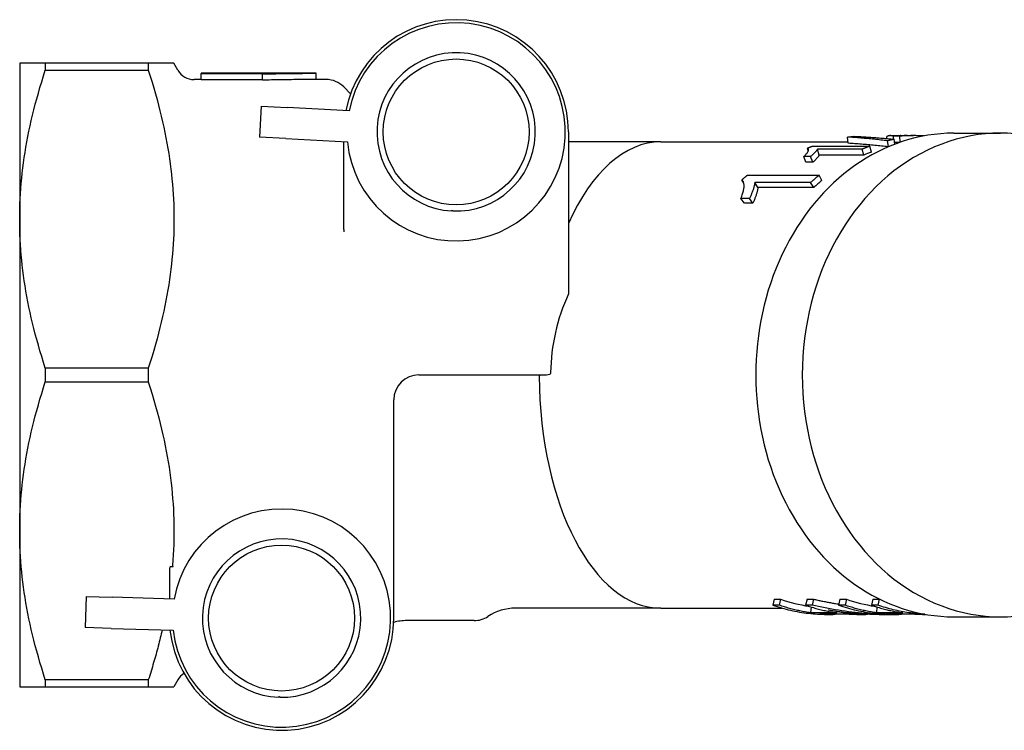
# Model space of a CAD drawing. Header units: millimetres. Extents: x 223 to 519, y 84 to 487.
# Tile 4 of 11: x 223 to 302, y 427 to 484. Entities that reach past the tile are written whole.
import ezdxf

# ---------------------------------------------------------------- set-up
doc = ezdxf.new("R2010")
doc.units = ezdxf.units.MM
doc.layers.add('Detail', color=2, linetype='Continuous')

msp = doc.modelspace()

# ---------------------------------------------------------------- linework, layer by layer
at = {"layer": 'Detail'}
for p, q in [((224.983, 480.442), (222.927, 480.442)), ((222.927, 480.442), (222.927, 467.942)), ((233.241, 480.442), (224.983, 480.442)), ((224.983, 480.442), (224.983, 479.9)), ((235.297, 480.442), (233.241, 480.442)), ((233.241, 480.442), (233.241, 479.9)), ((235.614, 479.892), (235.297, 480.442)), ((224.983, 479.9), (233.241, 479.9)), ((237.476, 479.642), (237.476, 479.627)), ((246.635, 479.642), (237.476, 479.642)), ((237.476, 479.627), (242.392, 479.627)), ((237.476, 479.127), (237.476, 479.627)), ((242.392, 479.627), (242.392, 479.588)), ((242.392, 479.089), (242.392, 479.588)), ((246.694, 479.642), (246.635, 479.642)), ((246.694, 479.142), (246.694, 479.642)), ((237.476, 479.142), (236.913, 479.142)), ((242.392, 479.127), (237.476, 479.127)), ((247.499, 479.142), (246.694, 479.142)), ((249.465, 478.005), (248.913, 478.556)), ((242.288, 477.004), (242.159, 474.508)), ((242.288, 477.004), (244.385, 476.896)), ((249.343, 476.639), (244.385, 476.896)), ((266.927, 474.942), (266.927, 461.944)), ((289.364, 474.031), (289.32, 474.528)), ((292.457, 474.408), (292.468, 474.57)), ((292.759, 474.642), (293.541, 474.642)), ((293.51, 474.596), (292.992, 474.596)), ((293.006, 474.355), (292.992, 474.596)), ((293.537, 474.116), (293.51, 474.596)), ((294.083, 474.642), (294.601, 474.642)), ((297.844, 474.842), (301.572, 474.842)), ((244.256, 474.399), (242.159, 474.508)), ((244.256, 474.399), (249.214, 474.142)), ((248.927, 467.11), (248.927, 474.157)), ((274.327, 474.142), (266.927, 474.142)), ((274.327, 474.142), (289.354, 474.142)), ((286.505, 473.807), (291.111, 473.807)), ((291.23, 473.328), (291.111, 473.807)), ((292.605, 473.757), (292.523, 474.227)), ((293.103, 473.959), (293.047, 474.351)), ((293.482, 474.097), (293.083, 474.097)), ((286.349, 472.958), (285.803, 472.958)), ((285.971, 472.502), (285.803, 472.958)), ((286.163, 473.416), (286.099, 473.648)), ((286.517, 472.502), (286.349, 472.958)), ((290.482, 473.555), (286.894, 473.555)), ((287.03, 473.083), (286.894, 473.555)), ((290.618, 473.083), (287.03, 473.083)), ((290.618, 473.083), (290.482, 473.555)), ((286.517, 472.502), (285.971, 472.502)), ((281.273, 471.463), (287.031, 471.463)), ((287.257, 471.046), (287.031, 471.463)), ((280.992, 470.824), (280.835, 471.096)), ((286.353, 470.885), (281.868, 470.885)), ((282.111, 470.482), (281.868, 470.885)), ((286.597, 470.482), (286.353, 470.885)), ((286.597, 470.482), (282.111, 470.482)), ((281.445, 469.607), (280.763, 469.607)), ((281.039, 469.238), (280.763, 469.607)), ((281.721, 469.238), (281.039, 469.238)), ((281.721, 469.238), (281.445, 469.607)), ((222.927, 467.942), (222.927, 442.942)), ((248.927, 467.11), (248.927, 466.934)), ((233.241, 455.983), (224.983, 455.983)), ((224.983, 455.983), (224.983, 454.9)), ((233.241, 455.983), (233.241, 454.9)), ((224.983, 454.9), (233.241, 454.9)), ((254.927, 455.442), (264.927, 455.442)), ((252.927, 435.942), (252.927, 453.442)), ((222.927, 442.942), (222.927, 430.442)), ((234.927, 439.91), (234.927, 437.475)), ((235.027, 440.083), (235.241, 440.083)), ((228.249, 437.685), (228.171, 435.186)), ((228.249, 437.685), (230.348, 437.619)), ((235.311, 437.463), (230.348, 437.619)), ((283.428, 437.462), (283.315, 436.981)), ((283.428, 437.462), (283.944, 437.462)), ((283.944, 437.462), (283.831, 436.981)), ((286.066, 437.462), (285.953, 436.981)), ((286.066, 437.462), (286.582, 437.462)), ((286.582, 437.462), (286.47, 436.981)), ((288.704, 437.462), (288.592, 436.981)), ((288.704, 437.462), (289.221, 437.462)), ((289.221, 437.462), (289.108, 436.981)), ((291.343, 437.462), (291.23, 436.981)), ((291.343, 437.462), (291.859, 437.462)), ((291.859, 437.462), (291.747, 436.981)), ((274.327, 436.742), (262.684, 436.742)), ((274.327, 436.742), (284.07, 436.742)), ((283.831, 436.981), (283.315, 436.981)), ((286.47, 436.981), (285.953, 436.981)), ((286.389, 436.837), (286.344, 436.369)), ((289.108, 436.981), (288.592, 436.981)), ((291.747, 436.981), (291.23, 436.981)), ((291.665, 436.837), (291.621, 436.369)), ((288.466, 436.369), (286.344, 436.369)), ((287.098, 436.285), (289.22, 436.285)), ((287.636, 436.242), (288.152, 436.242)), ((290.275, 436.242), (290.791, 436.242)), ((293.743, 436.369), (291.621, 436.369)), ((292.208, 436.242), (292.804, 436.242)), ((292.375, 436.285), (294.497, 436.285)), ((292.913, 436.242), (293.429, 436.242)), ((295.551, 436.242), (295.568, 436.242)), ((297.844, 436.042), (301.572, 436.042)), ((230.27, 435.12), (228.171, 435.186)), ((230.27, 435.12), (235.232, 434.965)), ((259.368, 435.742), (253.984, 435.742)), ((235.77, 432.135), (235.754, 432.144)), ((235.775, 432.129), (235.77, 432.135)), ((222.927, 430.442), (224.983, 430.442)), ((233.241, 430.983), (224.983, 430.983)), ((224.983, 430.983), (224.983, 430.442)), ((224.983, 430.442), (233.241, 430.442)), ((233.241, 430.983), (233.241, 430.442)), ((233.241, 430.442), (235.297, 430.442)), ((235.614, 430.992), (235.297, 430.442))]:
    msp.add_line(p, q, dxfattribs=at)
at = {"layer": 'Detail', "flags": 128}
for points in [[(222.927, 467.942), (222.93, 468.354), (222.938, 468.765), (222.951, 469.176), (222.969, 469.587), (222.992, 469.997), (223.021, 470.407), (223.054, 470.818), (223.093, 471.229), (223.137, 471.641), (223.185, 472.054), (223.239, 472.468), (223.299, 472.883), (223.363, 473.3), (223.432, 473.719), (223.507, 474.14), (223.587, 474.563), (223.673, 474.988), (223.763, 475.417), (223.86, 475.848), (223.961, 476.282), (224.069, 476.72), (224.181, 477.161), (224.3, 477.606), (224.425, 478.056), (224.555, 478.51), (224.691, 478.968), (224.834, 479.432), (224.983, 479.9)], [(233.241, 479.9), (233.395, 479.416), (233.542, 478.938), (233.682, 478.467), (233.815, 478.002), (233.941, 477.543), (234.062, 477.089), (234.176, 476.64), (234.284, 476.196), (234.385, 475.756), (234.481, 475.321), (234.572, 474.89), (234.656, 474.463), (234.735, 474.039), (234.809, 473.618), (234.877, 473.2), (234.94, 472.785), (234.998, 472.373), (235.05, 471.963), (235.097, 471.555), (235.139, 471.149), (235.176, 470.744), (235.208, 470.341), (235.236, 469.94), (235.258, 469.539), (235.275, 469.139), (235.287, 468.74), (235.294, 468.341), (235.297, 467.942), (235.294, 467.543), (235.287, 467.144), (235.275, 466.745), (235.258, 466.345), (235.236, 465.944), (235.208, 465.542), (235.176, 465.139), (235.139, 464.735), (235.097, 464.329), (235.05, 463.921), (234.998, 463.511), (234.94, 463.098), (234.877, 462.683), (234.809, 462.266), (234.735, 461.845), (234.656, 461.421), (234.572, 460.994), (234.481, 460.563), (234.385, 460.127), (234.284, 459.688), (234.176, 459.244), (234.062, 458.795), (233.941, 458.341), (233.815, 457.882), (233.682, 457.417), (233.542, 456.945), (233.395, 456.468), (233.241, 455.983)], [(242.392, 479.588), (242.571, 479.592), (242.75, 479.596), (242.93, 479.6), (243.109, 479.604), (243.288, 479.608), (243.467, 479.611), (243.647, 479.614), (243.826, 479.617), (244.005, 479.62), (244.184, 479.623), (244.364, 479.626), (244.543, 479.628), (244.722, 479.63), (244.901, 479.632), (245.081, 479.634), (245.26, 479.636), (245.439, 479.637), (245.618, 479.638), (245.798, 479.639), (245.977, 479.64), (246.156, 479.641), (246.336, 479.641), (246.515, 479.642), (246.694, 479.642)], [(246.694, 479.142), (246.515, 479.142), (246.336, 479.141), (246.156, 479.141), (245.977, 479.14), (245.798, 479.139), (245.618, 479.138), (245.439, 479.137), (245.26, 479.136), (245.081, 479.134), (244.901, 479.132), (244.722, 479.13), (244.543, 479.128), (244.364, 479.126), (244.184, 479.123), (244.005, 479.121), (243.826, 479.118), (243.647, 479.115), (243.467, 479.112), (243.288, 479.108), (243.109, 479.105), (242.93, 479.101), (242.75, 479.097), (242.571, 479.093), (242.392, 479.089)], [(289.32, 474.528), (289.342, 474.53), (289.364, 474.533), (289.386, 474.536), (289.408, 474.539), (289.43, 474.542), (289.452, 474.545), (289.474, 474.547), (289.496, 474.55), (289.518, 474.553), (289.541, 474.555), (289.563, 474.558), (289.585, 474.56), (289.607, 474.563), (289.629, 474.565), (289.651, 474.568), (289.673, 474.57), (289.696, 474.572), (289.718, 474.575), (289.74, 474.577), (289.762, 474.579), (289.784, 474.581), (289.806, 474.583), (289.828, 474.585), (289.851, 474.588)], [(292.523, 474.227), (292.389, 474.243), (292.255, 474.259), (292.121, 474.275), (291.987, 474.29), (291.854, 474.305), (291.72, 474.319), (291.586, 474.334), (291.453, 474.348), (291.319, 474.361), (291.185, 474.375), (291.052, 474.388), (290.918, 474.4), (290.785, 474.413), (290.651, 474.425), (290.518, 474.437), (290.385, 474.448), (290.252, 474.459), (290.118, 474.47), (289.985, 474.48), (289.852, 474.49), (289.719, 474.5), (289.586, 474.51), (289.453, 474.519), (289.32, 474.528)], [(289.851, 474.588), (289.983, 474.581), (290.116, 474.575), (290.249, 474.568), (290.382, 474.561), (290.515, 474.554), (290.648, 474.546), (290.781, 474.538), (290.914, 474.529), (291.047, 474.521), (291.18, 474.512), (291.313, 474.502), (291.446, 474.492), (291.579, 474.482), (291.713, 474.472), (291.846, 474.461), (291.979, 474.45), (292.112, 474.439), (292.246, 474.427), (292.379, 474.415), (292.513, 474.403), (292.646, 474.39), (292.78, 474.377), (292.913, 474.364), (293.047, 474.351)], [(292.992, 474.596), (292.97, 474.604), (292.949, 474.611), (292.927, 474.618), (292.905, 474.624), (292.883, 474.629), (292.861, 474.633), (292.839, 474.636), (292.818, 474.639), (292.796, 474.641), (292.774, 474.642), (292.753, 474.642), (292.731, 474.641), (292.709, 474.64), (292.687, 474.637), (292.666, 474.634), (292.644, 474.63), (292.622, 474.626), (292.6, 474.62), (292.578, 474.614), (292.556, 474.607), (292.534, 474.599), (292.512, 474.59), (292.49, 474.581), (292.468, 474.57)], [(295.424, 474.616), (295.344, 474.62), (295.264, 474.625), (295.185, 474.629), (295.105, 474.632), (295.025, 474.635), (294.945, 474.637), (294.866, 474.639), (294.786, 474.641), (294.706, 474.641), (294.626, 474.642), (294.546, 474.642), (294.467, 474.641), (294.387, 474.64), (294.307, 474.639), (294.227, 474.636), (294.148, 474.634), (294.068, 474.631), (293.988, 474.627), (293.908, 474.623), (293.829, 474.619), (293.749, 474.614), (293.669, 474.608), (293.59, 474.602), (293.51, 474.596)], [(293.643, 474.634), (293.639, 474.635), (293.634, 474.636), (293.63, 474.636), (293.626, 474.637), (293.622, 474.637), (293.617, 474.638), (293.613, 474.638), (293.609, 474.639), (293.605, 474.639), (293.601, 474.639), (293.596, 474.64), (293.592, 474.64), (293.588, 474.64), (293.584, 474.641), (293.579, 474.641), (293.575, 474.641), (293.571, 474.641), (293.567, 474.641), (293.562, 474.642), (293.558, 474.642), (293.554, 474.642), (293.55, 474.642), (293.546, 474.642), (293.541, 474.642)], [(286.099, 473.648), (286.116, 473.655), (286.133, 473.662), (286.15, 473.669), (286.167, 473.676), (286.183, 473.682), (286.2, 473.689), (286.217, 473.696), (286.234, 473.703), (286.251, 473.709), (286.268, 473.716), (286.285, 473.723), (286.302, 473.729), (286.318, 473.736), (286.335, 473.742), (286.352, 473.749), (286.369, 473.755), (286.386, 473.762), (286.403, 473.768), (286.42, 473.775), (286.437, 473.781), (286.454, 473.788), (286.471, 473.794), (286.488, 473.8), (286.505, 473.807)], [(292.569, 473.742), (292.435, 473.758), (292.301, 473.773), (292.167, 473.788), (292.033, 473.802), (291.9, 473.817), (291.766, 473.831), (291.632, 473.845), (291.498, 473.858), (291.365, 473.871), (291.231, 473.884), (291.097, 473.896), (290.964, 473.908), (290.83, 473.92), (290.697, 473.932), (290.563, 473.943), (290.43, 473.954), (290.297, 473.965), (290.163, 473.975), (290.03, 473.985), (289.897, 473.995), (289.764, 474.004), (289.63, 474.013), (289.497, 474.022), (289.364, 474.031)], [(291.111, 473.807), (291.084, 473.797), (291.058, 473.787), (291.032, 473.777), (291.005, 473.767), (290.979, 473.757), (290.953, 473.747), (290.927, 473.737), (290.9, 473.726), (290.874, 473.716), (290.848, 473.706), (290.822, 473.695), (290.795, 473.685), (290.769, 473.674), (290.743, 473.664), (290.717, 473.653), (290.691, 473.642), (290.665, 473.632), (290.639, 473.621), (290.612, 473.61), (290.586, 473.599), (290.56, 473.588), (290.534, 473.577), (290.508, 473.566), (290.482, 473.555)], [(293.047, 474.351), (293.025, 474.346), (293.003, 474.341), (292.981, 474.336), (292.959, 474.331), (292.937, 474.327), (292.916, 474.322), (292.894, 474.317), (292.872, 474.312), (292.85, 474.307), (292.828, 474.302), (292.806, 474.297), (292.785, 474.291), (292.763, 474.286), (292.741, 474.281), (292.719, 474.276), (292.697, 474.27), (292.676, 474.265), (292.654, 474.26), (292.632, 474.254), (292.61, 474.249), (292.588, 474.243), (292.567, 474.238), (292.545, 474.232), (292.523, 474.227)], [(285.803, 472.958), (285.849, 473.004), (285.892, 473.047), (285.933, 473.09), (285.97, 473.131), (286.004, 473.17), (286.035, 473.208), (286.064, 473.245), (286.089, 473.28), (286.111, 473.314), (286.131, 473.346), (286.147, 473.378), (286.16, 473.408), (286.17, 473.437), (286.178, 473.464), (286.182, 473.489), (286.184, 473.513), (286.184, 473.535), (286.18, 473.556), (286.174, 473.575), (286.164, 473.592), (286.152, 473.608), (286.138, 473.623), (286.12, 473.636), (286.099, 473.648)], [(286.894, 473.555), (286.888, 473.539), (286.88, 473.521), (286.87, 473.503), (286.858, 473.483), (286.845, 473.463), (286.829, 473.441), (286.812, 473.419), (286.793, 473.395), (286.771, 473.37), (286.748, 473.344), (286.724, 473.317), (286.697, 473.288), (286.669, 473.259), (286.641, 473.231), (286.613, 473.202), (286.585, 473.174), (286.556, 473.146), (286.527, 473.118), (286.498, 473.091), (286.469, 473.064), (286.439, 473.037), (286.409, 473.01), (286.379, 472.984), (286.349, 472.958)], [(287.03, 473.083), (287.025, 473.067), (287.018, 473.05), (287.009, 473.032), (286.999, 473.013), (286.986, 472.994), (286.972, 472.973), (286.956, 472.951), (286.938, 472.927), (286.918, 472.903), (286.896, 472.878), (286.873, 472.851), (286.848, 472.824), (286.822, 472.795), (286.795, 472.768), (286.769, 472.74), (286.742, 472.712), (286.714, 472.685), (286.687, 472.658), (286.659, 472.631), (286.631, 472.605), (286.603, 472.579), (286.574, 472.553), (286.546, 472.527), (286.517, 472.502)], [(280.835, 471.096), (280.853, 471.111), (280.871, 471.127), (280.889, 471.143), (280.907, 471.158), (280.925, 471.174), (280.943, 471.189), (280.962, 471.205), (280.98, 471.22), (280.998, 471.235), (281.016, 471.251), (281.034, 471.266), (281.053, 471.281), (281.071, 471.297), (281.089, 471.312), (281.108, 471.327), (281.126, 471.342), (281.144, 471.358), (281.163, 471.373), (281.181, 471.388), (281.2, 471.403), (281.218, 471.418), (281.237, 471.433), (281.255, 471.448), (281.273, 471.463)], [(287.031, 471.463), (287.002, 471.44), (286.974, 471.416), (286.945, 471.393), (286.916, 471.369), (286.888, 471.346), (286.859, 471.322), (286.831, 471.299), (286.802, 471.275), (286.774, 471.251), (286.746, 471.227), (286.717, 471.203), (286.689, 471.179), (286.661, 471.155), (286.633, 471.131), (286.605, 471.106), (286.577, 471.082), (286.548, 471.058), (286.52, 471.033), (286.493, 471.009), (286.465, 470.984), (286.437, 470.959), (286.409, 470.934), (286.381, 470.909), (286.353, 470.885)], [(280.763, 469.607), (280.8, 469.701), (280.835, 469.792), (280.867, 469.88), (280.896, 469.966), (280.922, 470.049), (280.944, 470.129), (280.964, 470.207), (280.98, 470.282), (280.993, 470.355), (281.003, 470.426), (281.01, 470.494), (281.014, 470.56), (281.014, 470.623), (281.012, 470.682), (281.007, 470.738), (280.999, 470.791), (280.989, 470.84), (280.975, 470.886), (280.959, 470.929), (280.94, 470.969), (280.918, 471.005), (280.893, 471.038), (280.865, 471.068), (280.835, 471.096)], [(281.868, 470.885), (281.867, 470.848), (281.865, 470.809), (281.861, 470.768), (281.854, 470.725), (281.846, 470.68), (281.836, 470.633), (281.824, 470.583), (281.81, 470.531), (281.794, 470.477), (281.777, 470.421), (281.757, 470.362), (281.736, 470.301), (281.714, 470.239), (281.692, 470.177), (281.669, 470.117), (281.645, 470.057), (281.622, 469.998), (281.598, 469.94), (281.573, 469.882), (281.549, 469.825), (281.523, 469.769), (281.497, 469.714), (281.471, 469.66), (281.445, 469.607)], [(282.111, 470.482), (282.112, 470.447), (282.111, 470.409), (282.107, 470.369), (282.102, 470.327), (282.095, 470.283), (282.086, 470.237), (282.076, 470.189), (282.063, 470.138), (282.049, 470.086), (282.033, 470.031), (282.015, 469.973), (281.996, 469.914), (281.975, 469.853), (281.954, 469.794), (281.933, 469.735), (281.911, 469.676), (281.889, 469.619), (281.866, 469.562), (281.843, 469.506), (281.82, 469.451), (281.796, 469.396), (281.771, 469.343), (281.747, 469.29), (281.721, 469.238)], [(257.556, 468.603), (257.556, 468.608), (257.558, 468.614), (257.56, 468.619), (257.562, 468.625), (257.566, 468.63), (257.57, 468.635), (257.574, 468.639), (257.58, 468.643), (257.586, 468.646), (257.593, 468.648), (257.601, 468.65), (257.608, 468.65), (257.616, 468.649), (257.623, 468.647), (257.63, 468.644), (257.636, 468.64), (257.641, 468.635), (257.645, 468.631), (257.649, 468.626), (257.651, 468.62), (257.654, 468.615), (257.655, 468.609), (257.656, 468.603), (257.656, 468.598)], [(224.983, 455.983), (224.834, 456.452), (224.691, 456.916), (224.555, 457.374), (224.425, 457.828), (224.3, 458.277), (224.181, 458.723), (224.069, 459.164), (223.961, 459.602), (223.86, 460.036), (223.763, 460.467), (223.673, 460.895), (223.587, 461.321), (223.507, 461.744), (223.432, 462.165), (223.363, 462.584), (223.299, 463.001), (223.239, 463.416), (223.185, 463.83), (223.137, 464.243), (223.093, 464.655), (223.054, 465.066), (223.021, 465.476), (222.992, 465.887), (222.969, 466.297), (222.951, 466.708), (222.938, 467.118), (222.93, 467.53), (222.927, 467.942)], [(265.504, 455.632), (265.504, 455.624), (265.503, 455.616), (265.502, 455.609), (265.501, 455.601), (265.5, 455.594), (265.498, 455.587), (265.496, 455.58), (265.493, 455.573), (265.491, 455.567), (265.488, 455.561), (265.485, 455.555), (265.482, 455.549), (265.478, 455.544), (265.475, 455.538), (265.471, 455.534), (265.467, 455.529), (265.463, 455.525), (265.459, 455.521), (265.455, 455.518), (265.451, 455.515), (265.447, 455.512), (265.442, 455.51), (265.438, 455.508), (265.433, 455.507)], [(222.927, 442.942), (222.93, 443.354), (222.938, 443.765), (222.951, 444.176), (222.969, 444.587), (222.992, 444.997), (223.021, 445.407), (223.054, 445.818), (223.093, 446.229), (223.137, 446.641), (223.185, 447.054), (223.239, 447.468), (223.299, 447.883), (223.363, 448.3), (223.432, 448.719), (223.507, 449.14), (223.587, 449.563), (223.673, 449.988), (223.763, 450.417), (223.86, 450.848), (223.961, 451.282), (224.069, 451.72), (224.181, 452.161), (224.3, 452.606), (224.425, 453.056), (224.555, 453.51), (224.691, 453.968), (224.834, 454.432), (224.983, 454.9)], [(233.241, 454.9), (233.399, 454.404), (233.549, 453.914), (233.692, 453.431), (233.828, 452.954), (233.957, 452.483), (234.08, 452.018), (234.196, 451.559), (234.305, 451.104), (234.408, 450.654), (234.505, 450.209), (234.596, 449.768), (234.682, 449.33), (234.761, 448.897), (234.834, 448.466), (234.902, 448.039), (234.965, 447.614), (235.021, 447.192), (235.073, 446.772), (235.119, 446.355), (235.159, 445.939), (235.194, 445.525), (235.224, 445.112), (235.249, 444.701), (235.269, 444.29), (235.283, 443.88), (235.293, 443.471), (235.297, 443.062), (235.296, 442.652), (235.289, 442.243), (235.278, 441.834), (235.261, 441.423), (235.24, 441.013), (235.213, 440.6), (235.18, 440.187)], [(264.663, 455.442), (264.659, 455.442), (264.654, 455.441), (264.65, 455.44), (264.646, 455.439), (264.642, 455.437), (264.638, 455.435), (264.634, 455.433), (264.63, 455.43), (264.626, 455.427), (264.622, 455.424), (264.619, 455.42), (264.615, 455.416), (264.612, 455.411), (264.609, 455.407), (264.607, 455.402), (264.604, 455.396), (264.601, 455.39), (264.599, 455.384), (264.597, 455.377), (264.596, 455.371), (264.594, 455.364), (264.594, 455.357), (264.593, 455.349), (264.593, 455.342)], [(224.983, 430.983), (224.834, 431.452), (224.691, 431.916), (224.555, 432.374), (224.425, 432.828), (224.3, 433.277), (224.181, 433.723), (224.069, 434.164), (223.961, 434.602), (223.86, 435.036), (223.763, 435.467), (223.673, 435.895), (223.587, 436.321), (223.507, 436.744), (223.432, 437.165), (223.363, 437.584), (223.299, 438.001), (223.239, 438.416), (223.185, 438.83), (223.137, 439.243), (223.093, 439.655), (223.054, 440.066), (223.021, 440.476), (222.992, 440.887), (222.969, 441.297), (222.951, 441.708), (222.938, 442.118), (222.93, 442.53), (222.927, 442.942)], [(235.18, 440.187), (235.18, 440.181), (235.18, 440.174), (235.18, 440.168), (235.18, 440.161), (235.18, 440.155), (235.181, 440.15), (235.182, 440.144), (235.183, 440.138), (235.184, 440.133), (235.186, 440.128), (235.187, 440.123), (235.189, 440.118), (235.192, 440.114), (235.194, 440.109), (235.197, 440.105), (235.201, 440.1), (235.205, 440.097), (235.209, 440.093), (235.214, 440.09), (235.219, 440.087), (235.224, 440.085), (235.23, 440.084), (235.235, 440.083), (235.241, 440.083)], [(286.582, 437.462), (286.666, 437.442), (286.75, 437.423), (286.834, 437.404), (286.918, 437.385), (287.003, 437.367), (287.087, 437.348), (287.171, 437.331), (287.255, 437.313), (287.34, 437.296), (287.424, 437.278), (287.509, 437.262), (287.593, 437.245), (287.678, 437.229), (287.763, 437.213), (287.847, 437.197), (287.932, 437.181), (288.017, 437.166), (288.102, 437.151), (288.187, 437.136), (288.272, 437.122), (288.357, 437.108), (288.442, 437.094), (288.527, 437.08), (288.612, 437.067)], [(283.315, 436.981), (283.491, 436.921), (283.667, 436.863), (283.844, 436.809), (284.021, 436.756), (284.199, 436.706), (284.377, 436.659), (284.556, 436.614), (284.735, 436.572), (284.914, 436.532), (285.094, 436.495), (285.274, 436.46), (285.455, 436.428), (285.635, 436.399), (285.816, 436.372), (285.998, 436.347), (286.179, 436.325), (286.361, 436.306), (286.543, 436.289), (286.725, 436.275), (286.907, 436.263), (287.089, 436.254), (287.271, 436.248), (287.454, 436.244), (287.636, 436.242)], [(286.344, 436.369), (286.238, 436.385), (286.132, 436.401), (286.026, 436.418), (285.92, 436.436), (285.814, 436.455), (285.709, 436.475), (285.603, 436.496), (285.498, 436.517), (285.393, 436.54), (285.287, 436.563), (285.182, 436.587), (285.077, 436.612), (284.973, 436.638), (284.868, 436.665), (284.764, 436.693), (284.659, 436.721), (284.555, 436.751), (284.451, 436.781), (284.347, 436.812), (284.244, 436.844), (284.14, 436.877), (284.037, 436.911), (283.934, 436.945), (283.831, 436.981)], [(285.953, 436.981), (286.056, 436.945), (286.159, 436.911), (286.263, 436.877), (286.366, 436.844), (286.47, 436.812), (286.574, 436.781), (286.677, 436.751), (286.782, 436.721), (286.886, 436.693), (286.99, 436.665), (287.095, 436.638), (287.2, 436.612), (287.305, 436.587), (287.41, 436.563), (287.515, 436.54), (287.62, 436.517), (287.725, 436.496), (287.831, 436.475), (287.937, 436.455), (288.042, 436.436), (288.148, 436.418), (288.254, 436.401), (288.36, 436.385), (288.466, 436.369)], [(292.869, 436.242), (292.6, 436.243), (292.331, 436.246), (292.062, 436.252), (291.793, 436.261), (291.524, 436.272), (291.256, 436.286), (290.987, 436.302), (290.719, 436.321), (290.451, 436.343), (290.183, 436.367), (289.915, 436.394), (289.648, 436.424), (289.381, 436.456), (289.114, 436.491), (288.848, 436.528), (288.582, 436.568), (288.316, 436.611), (288.051, 436.656), (287.786, 436.704), (287.522, 436.754), (287.258, 436.807), (286.995, 436.862), (286.732, 436.92), (286.47, 436.981)], [(288.592, 436.981), (288.768, 436.921), (288.944, 436.863), (289.121, 436.809), (289.298, 436.756), (289.476, 436.706), (289.654, 436.659), (289.832, 436.614), (290.011, 436.572), (290.191, 436.532), (290.371, 436.495), (290.551, 436.46), (290.731, 436.428), (290.912, 436.398), (291.093, 436.371), (291.274, 436.347), (291.456, 436.325), (291.638, 436.305), (291.82, 436.289), (292.002, 436.274), (292.184, 436.263), (292.366, 436.254), (292.548, 436.247), (292.731, 436.243), (292.913, 436.242)], [(291.621, 436.369), (291.515, 436.385), (291.409, 436.401), (291.303, 436.418), (291.197, 436.436), (291.091, 436.455), (290.986, 436.475), (290.88, 436.496), (290.775, 436.517), (290.669, 436.54), (290.564, 436.563), (290.459, 436.587), (290.354, 436.612), (290.25, 436.638), (290.145, 436.665), (290.041, 436.693), (289.936, 436.721), (289.832, 436.751), (289.728, 436.781), (289.624, 436.812), (289.521, 436.844), (289.417, 436.877), (289.314, 436.911), (289.211, 436.945), (289.108, 436.981)], [(291.23, 436.981), (291.333, 436.945), (291.436, 436.911), (291.54, 436.877), (291.643, 436.844), (291.747, 436.812), (291.85, 436.781), (291.954, 436.751), (292.059, 436.721), (292.163, 436.693), (292.267, 436.665), (292.372, 436.638), (292.477, 436.612), (292.581, 436.587), (292.687, 436.563), (292.792, 436.54), (292.897, 436.517), (293.002, 436.496), (293.108, 436.475), (293.214, 436.455), (293.319, 436.436), (293.425, 436.418), (293.531, 436.401), (293.637, 436.385), (293.743, 436.369)], [(295.498, 436.255), (295.339, 436.263), (295.181, 436.273), (295.023, 436.285), (294.864, 436.299), (294.706, 436.315), (294.548, 436.333), (294.39, 436.352), (294.233, 436.374), (294.075, 436.397), (293.918, 436.423), (293.761, 436.45), (293.604, 436.48), (293.448, 436.511), (293.291, 436.544), (293.135, 436.579), (292.98, 436.616), (292.824, 436.655), (292.669, 436.696), (292.514, 436.739), (292.36, 436.783), (292.206, 436.83), (292.053, 436.878), (291.899, 436.929), (291.747, 436.981)], [(289.207, 436.285), (289.119, 436.278), (289.031, 436.272), (288.943, 436.266), (288.856, 436.261), (288.768, 436.257), (288.68, 436.253), (288.592, 436.249), (288.504, 436.247), (288.416, 436.245), (288.328, 436.243), (288.24, 436.242), (288.152, 436.242), (288.064, 436.242), (287.976, 436.243), (287.889, 436.245), (287.801, 436.247), (287.713, 436.249), (287.625, 436.253), (287.537, 436.257), (287.449, 436.261), (287.361, 436.266), (287.273, 436.272), (287.186, 436.278), (287.098, 436.285)], [(291.365, 436.255), (291.215, 436.249), (291.064, 436.245), (290.914, 436.243), (290.763, 436.242), (290.613, 436.243), (290.462, 436.246), (290.312, 436.251), (290.162, 436.258), (290.011, 436.266), (289.861, 436.276), (289.711, 436.288), (289.561, 436.301), (289.411, 436.316), (289.261, 436.333), (289.111, 436.352), (288.962, 436.372), (288.812, 436.395), (288.663, 436.419), (288.514, 436.444), (288.365, 436.472), (288.216, 436.501), (288.068, 436.532), (287.92, 436.564), (287.772, 436.599)], [(287.772, 436.599), (287.956, 436.57), (288.139, 436.542), (288.323, 436.515), (288.507, 436.49), (288.691, 436.466), (288.875, 436.443), (289.059, 436.421), (289.244, 436.401), (289.429, 436.382), (289.613, 436.364), (289.798, 436.347), (289.983, 436.331), (290.168, 436.317), (290.353, 436.304), (290.539, 436.292), (290.724, 436.282), (290.909, 436.272), (291.095, 436.264), (291.28, 436.257), (291.466, 436.252), (291.651, 436.247), (291.837, 436.244), (292.023, 436.243), (292.208, 436.242)], [(289.22, 436.285), (289.264, 436.282), (289.308, 436.278), (289.352, 436.275), (289.396, 436.272), (289.44, 436.269), (289.483, 436.266), (289.527, 436.264), (289.571, 436.261), (289.615, 436.259), (289.659, 436.257), (289.703, 436.255), (289.747, 436.253), (289.791, 436.251), (289.835, 436.249), (289.879, 436.248), (289.923, 436.247), (289.967, 436.246), (290.011, 436.245), (290.055, 436.244), (290.099, 436.243), (290.143, 436.243), (290.187, 436.242), (290.231, 436.242), (290.275, 436.242)], [(294.484, 436.285), (294.396, 436.278), (294.308, 436.272), (294.22, 436.266), (294.132, 436.261), (294.045, 436.257), (293.957, 436.253), (293.869, 436.249), (293.781, 436.247), (293.693, 436.245), (293.605, 436.243), (293.517, 436.242), (293.429, 436.242), (293.341, 436.242), (293.253, 436.243), (293.165, 436.245), (293.077, 436.247), (292.99, 436.249), (292.902, 436.253), (292.814, 436.257), (292.726, 436.261), (292.638, 436.266), (292.55, 436.272), (292.463, 436.278), (292.375, 436.285)], [(294.497, 436.285), (294.541, 436.282), (294.585, 436.278), (294.629, 436.275), (294.673, 436.272), (294.716, 436.269), (294.76, 436.266), (294.804, 436.264), (294.848, 436.261), (294.892, 436.259), (294.936, 436.257), (294.98, 436.255), (295.024, 436.253), (295.068, 436.251), (295.112, 436.249), (295.156, 436.248), (295.2, 436.247), (295.244, 436.246), (295.288, 436.245), (295.332, 436.244), (295.376, 436.243), (295.42, 436.243), (295.463, 436.242), (295.507, 436.242), (295.551, 436.242)], [(234.355, 434.992), (234.318, 434.833), (234.28, 434.673), (234.242, 434.513), (234.202, 434.352), (234.162, 434.191), (234.121, 434.028), (234.08, 433.866), (234.037, 433.702), (233.994, 433.538), (233.95, 433.373), (233.905, 433.207), (233.859, 433.041), (233.813, 432.874), (233.765, 432.706), (233.717, 432.538), (233.668, 432.368), (233.617, 432.198), (233.566, 432.027), (233.515, 431.856), (233.462, 431.683), (233.408, 431.509), (233.353, 431.335), (233.298, 431.16), (233.241, 430.983)], [(243.685, 429.597), (243.685, 429.602), (243.687, 429.608), (243.688, 429.613), (243.691, 429.619), (243.694, 429.624), (243.698, 429.629), (243.703, 429.633), (243.708, 429.637), (243.714, 429.64), (243.721, 429.643), (243.729, 429.644), (243.736, 429.645), (243.744, 429.644), (243.752, 429.642), (243.758, 429.639), (243.764, 429.635), (243.769, 429.631), (243.774, 429.626), (243.777, 429.621), (243.78, 429.616), (243.782, 429.61), (243.784, 429.605), (243.785, 429.599), (243.785, 429.594)]]:
    msp.add_lwpolyline(points, dxfattribs=at)
at = {"layer": 'Detail'}
for centre in [(257.927, 474.942), (243.927, 435.942)]:
    msp.add_circle(centre, 5.85, dxfattribs=at)
for centre, radius, start, end in [((257.927, 474.942), 9, 0, 169.04929), ((257.927, 474.942), 8.75, 185.24606, 168.81963), ((257.927, 474.942), 6.35, 267.54717, 266.64487), ((236.913, 480.642), 1.5, 210, 270), ((247.499, 477.142), 2, 45, 90), ((254.927, 453.442), 2, 90, 180), ((264.927, 457.442), 2, 270, 284.64869), ((243.927, 435.942), 8.75, 186.41336, 169.98694), ((243.927, 435.942), 6.35, 268.71447, 267.81218), ((262.684, 432.742), 4, 90, 123.55731), ((243.927, 435.942), 9, 186.18371, 0), ((259.368, 437.742), 2, 270, 303.55731), ((253.984, 431.742), 4, 90, 105.4179), ((236.913, 430.242), 1.5, 122.88347, 150)]:
    msp.add_arc(centre, radius, start, end, dxfattribs=at)
for centre, major_axis, ratio, start_param, end_param in [((301.572, 455.442), (0, 19.4), 0.819152, 5.467092, 10.240871), ((297.844, 455.442), (0, 19.4), 0.819152, 0, 3.141593), ((294.083, 455.442), (0, 19.2), 0.819152, 0, 0.028007), ((274.327, 455.442), (0, 18.7), 0.520567, 0, 0.863582), ((295.699, 455.442), (0, 18.7), 0.819152, 0.296039, 0.338103), ((295.699, 455.442), (0, -18.7), 0.819152, 3.72531, 3.777889), ((288.332, 455.442), (-22.828, 0), 0.819152, 5.928072, 6.273042), ((274.327, 455.442), (0, 18.7), 0.520567, 1.576116, 3.141593), ((235.027, 439.91), (0, 0.173), 0.57735, 0, 1.570796), ((288.152, 455.442), (0, -18.7), 0.819152, 6.004864, 6.156546), ((293.429, 455.442), (0, -18.7), 0.819152, 6.004864, 6.156546), ((296.068, 455.442), (0, -18.7), 0.819152, 6.004864, 6.008906)]:
    msp.add_ellipse(centre, major_axis=major_axis, ratio=ratio, start_param=start_param, end_param=end_param, dxfattribs=at)

doc.saveas('drawing.dxf')
